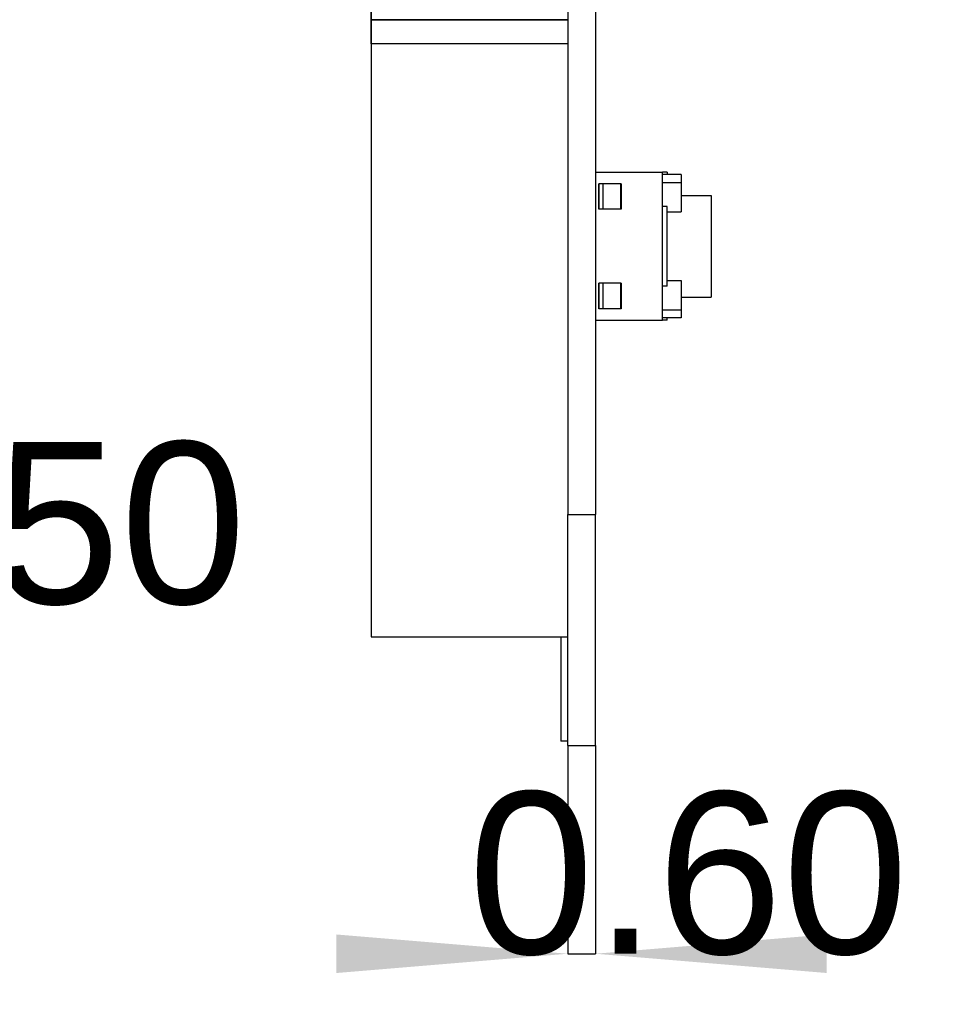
# Model space of a CAD drawing. Extents: x 111.7 to 159.5, y 88.4 to 131.4.
# Tile 2 of 6: x 139.6 to 159.5, y 88.4 to 109.7. Entities that reach past the tile are written whole.
import ezdxf
from ezdxf.enums import TextEntityAlignment as Align

# ---------------------------------------------------------------- set-up
doc = ezdxf.new("R2010")
doc.units = 0
doc.layers.get('0').update_dxf_attribs({"linetype": 'CONTINUOUS'})
for name, color, linetype in [('Dimension002', 7, 'CONTINUOUS'), ('Dimension006', 7, 'CONTINUOUS'), ('Dimension007', 7, 'CONTINUOUS'), ('ProjItem011', 7, 'CONTINUOUS')]:
    doc.layers.add(name, color=color, linetype=linetype)
doc.styles.get("Standard").update_dxf_attribs({"font": 'arial.ttf'})
doc.dimstyles.get("Standard").update_dxf_attribs({"dimscale": 0, "dimtxt": 2.5, "dimasz": 2.5, "dimexe": 1.25, "dimexo": 0.625, "dimtad": 1, "dimtxsty": 'STANDARD', "dimcen": 2.5, "dimazin": 3, "dimtfac": 1, "dimtmove": 0, "dimatfit": 3})

# ---------------------------------------------------------------- blocks, each defined once
blk = doc.blocks.new('*Dimension002')
at = {"color": 0}
for points in [[(125.551, 96.1333), (125.551, 96.9667), (130.551, 96.55)], [(134.049, 96.1333), (134.049, 96.9667), (129.049, 96.55)]]:
    blk.add_solid(points, dxfattribs=at)
at = {"layer": 'Dimension002'}
blk.add_line((130.551, 96.55), (129.049, 96.55), dxfattribs=at)
blk.add_text('âŒ€1.50', height=3.5, dxfattribs=at).set_placement((134.529, 97.0203), align=Align.CENTER)
blk = doc.blocks.new('*Dimension006')
at = {"color": 0}
for points in [[(142.155, 124.966), (142.155, 124.133), (147.155, 124.549)], [(159.505, 124.966), (159.505, 124.133), (154.505, 124.549)]]:
    blk.add_solid(points, dxfattribs=at)
at = {"layer": 'Dimension006'}
for p, q in [((147.155, 109.128), (147.155, 124.549)), ((147.155, 124.549), (154.505, 124.549)), ((154.505, 117.05), (154.505, 124.549))]:
    blk.add_line(p, q, dxfattribs=at)
blk.add_text('7.35', height=3.5, dxfattribs=at).set_placement((147.165, 124.549), align=Align.CENTER)
blk = doc.blocks.new('*Dimension007')
at = {"color": 0}
for points in [[(146.405, 89.0333), (146.405, 89.8667), (151.405, 89.45)], [(157.005, 89.0333), (157.005, 89.8667), (152.005, 89.45)]]:
    blk.add_solid(points, dxfattribs=at)
at = {"layer": 'Dimension007'}
for p, q in [((151.405, 93.95), (151.405, 89.45)), ((152.005, 93.95), (152.005, 89.45)), ((151.405, 89.45), (152.005, 89.45))]:
    blk.add_line(p, q, dxfattribs=at)
blk.add_text('0.60', height=3.5, dxfattribs=at).set_placement((154.012, 89.45), align=Align.CENTER)

msp = doc.modelspace()

# ---------------------------------------------------------------- linework, layer by layer
at = {"layer": 'ProjItem011'}
for p, q in [((151.405, 120.95), (151.405, 98.95)), ((151.405, 120.95), (151.405, 98.95)), ((151.405, 120.95), (151.405, 98.95)), ((152.005, 120.95), (152.005, 98.95)), ((152.005, 120.95), (152.005, 98.95)), ((151.405, 109.65), (147.155, 109.65)), ((147.155, 109.65), (151.405, 109.65)), ((147.155, 109.65), (150.905, 109.65)), ((151.405, 109.65), (147.155, 109.65)), ((147.155, 109.65), (151.405, 109.65)), ((147.155, 109.65), (150.905, 109.65)), ((150.905, 109.65), (151.405, 109.65)), ((150.905, 109.65), (151.405, 109.65)), ((150.905, 109.65), (151.405, 109.65)), ((150.905, 109.65), (151.405, 109.65)), ((151.405, 109.65), (151.405, 109.65)), ((151.405, 109.65), (151.405, 109.65)), ((151.405, 109.65), (151.405, 109.65)), ((151.405, 109.65), (151.405, 109.65)), ((151.405, 109.65), (151.405, 109.65)), ((151.405, 109.65), (151.405, 109.65)), ((151.405, 109.128), (147.155, 109.128)), ((151.405, 109.128), (147.155, 109.128)), ((152.005, 106.35), (153.455, 106.35)), ((152.005, 106.35), (153.455, 106.35)), ((153.455, 105.61), (153.455, 106.35)), ((153.555, 106.35), (153.455, 106.35)), ((153.455, 105.61), (153.455, 106.35)), ((153.555, 106.35), (153.455, 106.35)), ((153.855, 106.3), (153.455, 106.3)), ((153.855, 106.3), (153.455, 106.3)), ((153.555, 106.35), (153.555, 106.3)), ((153.555, 106.35), (153.555, 106.3)), ((153.855, 106.3), (153.855, 106.123)), ((153.855, 106.3), (153.855, 106.123)), ((152.005, 106.2), (152.005, 106.2)), ((152.005, 106.2), (152.005, 105.5)), ((152.005, 106.2), (152.005, 105.5)), ((152.005, 106.2), (152.005, 106.2)), ((152.005, 106.2), (152.005, 105.5)), ((152.005, 106.2), (152.005, 105.5)), ((152.075, 105.55), (152.075, 106.1)), ((152.075, 106.1), (152.075, 105.55)), ((152.075, 106.1), (152.075, 105.55)), ((152.075, 105.55), (152.075, 106.1)), ((152.075, 106.1), (152.075, 105.55)), ((152.075, 106.1), (152.075, 105.55)), ((152.549, 106.1), (152.163, 106.1)), ((152.549, 106.1), (152.163, 106.1)), ((152.163, 106.1), (152.163, 105.55)), ((152.163, 106.1), (152.163, 105.55)), ((152.562, 106.1), (152.549, 106.1)), ((152.549, 106.1), (152.549, 105.55)), ((152.562, 106.1), (152.549, 106.1)), ((152.549, 106.1), (152.549, 105.55)), ((152.562, 106.1), (152.562, 105.55)), ((152.562, 106.1), (152.562, 105.55)), ((153.855, 106.123), (153.455, 106.123)), ((153.855, 106.123), (153.455, 106.123)), ((153.855, 106.123), (153.855, 105.493)), ((153.855, 106.123), (153.855, 105.493)), ((153.855, 105.85), (154.505, 105.85)), ((153.855, 105.85), (154.505, 105.85)), ((152.005, 105.5), (152.005, 105.5)), ((152.005, 105.5), (152.005, 105.5)), ((152.549, 105.55), (152.163, 105.55)), ((152.549, 105.55), (152.163, 105.55)), ((152.562, 105.55), (152.549, 105.55)), ((152.562, 105.55), (152.549, 105.55)), ((153.555, 105.61), (153.455, 105.61)), ((153.555, 105.61), (153.455, 105.61)), ((153.455, 103.89), (153.455, 105.61)), ((153.455, 103.89), (153.455, 105.61)), ((153.555, 103.89), (153.555, 105.61)), ((153.555, 103.89), (153.555, 105.61)), ((153.555, 105.493), (153.855, 105.493)), ((153.555, 105.493), (153.855, 105.493)), ((152.005, 104), (152.005, 104)), ((152.005, 104), (152.005, 103.3)), ((152.005, 104), (152.005, 103.3)), ((152.005, 104), (152.005, 104)), ((152.005, 104), (152.005, 103.3)), ((152.005, 104), (152.005, 103.3)), ((152.075, 103.4), (152.075, 103.95)), ((152.075, 103.95), (152.075, 103.4)), ((152.075, 103.95), (152.075, 103.4)), ((152.075, 103.4), (152.075, 103.95)), ((152.075, 103.95), (152.075, 103.4)), ((152.075, 103.95), (152.075, 103.4)), ((152.549, 103.95), (152.163, 103.95)), ((152.549, 103.95), (152.163, 103.95)), ((152.163, 103.95), (152.163, 103.4)), ((152.163, 103.95), (152.163, 103.4)), ((152.562, 103.95), (152.549, 103.95)), ((152.549, 103.95), (152.549, 103.4)), ((152.562, 103.95), (152.549, 103.95)), ((152.549, 103.95), (152.549, 103.4)), ((152.562, 103.95), (152.562, 103.4)), ((152.562, 103.95), (152.562, 103.4)), ((153.555, 104.007), (153.855, 104.007)), ((153.555, 104.007), (153.855, 104.007)), ((153.855, 104.007), (153.855, 103.377)), ((153.855, 104.007), (153.855, 103.377)), ((153.455, 103.15), (153.455, 103.89)), ((153.555, 103.89), (153.455, 103.89)), ((153.455, 103.15), (153.455, 103.89)), ((153.555, 103.89), (153.455, 103.89)), ((153.855, 103.65), (154.505, 103.65)), ((153.855, 103.65), (154.505, 103.65)), ((153.855, 103.65), (154.505, 103.65)), ((153.855, 103.65), (154.505, 103.65)), ((153.855, 103.65), (154.505, 103.65)), ((153.855, 103.65), (154.505, 103.65)), ((152.005, 103.3), (152.005, 103.3)), ((152.005, 103.3), (152.005, 103.3)), ((152.549, 103.4), (152.163, 103.4)), ((152.549, 103.4), (152.163, 103.4)), ((152.562, 103.4), (152.549, 103.4)), ((152.562, 103.4), (152.549, 103.4)), ((153.455, 103.377), (153.855, 103.377)), ((153.455, 103.377), (153.855, 103.377)), ((153.855, 103.377), (153.855, 103.2)), ((153.855, 103.377), (153.855, 103.2)), ((152.005, 103.15), (153.455, 103.15)), ((152.005, 103.15), (153.455, 103.15)), ((153.855, 103.2), (153.455, 103.2)), ((153.855, 103.2), (153.455, 103.2)), ((153.555, 103.15), (153.455, 103.15)), ((153.555, 103.15), (153.455, 103.15)), ((153.555, 103.15), (153.555, 103.2)), ((153.555, 103.15), (153.555, 103.2)), ((151.405, 98.95), (152.005, 98.95)), ((151.405, 98.95), (152.005, 98.95)), ((151.405, 94.15), (151.405, 97.65)), ((151.405, 94.15), (151.405, 97.65)), ((151.405, 94.15), (151.405, 97.65)), ((151.405, 94.15), (151.405, 97.65)), ((147.155, 96.305), (151.255, 96.305)), ((147.155, 96.305), (151.255, 96.305)), ((151.255, 96.305), (151.405, 96.305)), ((151.255, 96.305), (151.255, 94.05)), ((151.255, 96.305), (151.405, 96.305)), ((151.255, 96.305), (151.255, 94.05)), ((151.405, 96.305), (151.405, 96.305)), ((151.405, 96.305), (151.405, 96.305)), ((151.405, 94.15), (151.405, 94.15)), ((151.405, 94.15), (151.405, 94.15)), ((151.405, 94.05), (151.255, 94.05)), ((151.405, 94.05), (151.255, 94.05)), ((151.405, 93.95), (152.005, 93.95)), ((151.405, 93.95), (152.005, 93.95))]:
    msp.add_line(p, q, dxfattribs=at)
for points, degree, knots in [([(147.155, 109.95), (147.155, 109.871), (147.155, 109.794), (147.155, 109.738), (147.155, 109.681), (147.155, 109.652), (147.155, 109.65)], 3, [1.5708, 1.5708, 1.5708, 1.5708, 2.35619, 2.35619, 2.35619, 3.14159, 3.14159, 3.14159, 3.14159]), ([(147.155, 109.95), (147.155, 109.871), (147.155, 109.794), (147.155, 109.738), (147.155, 109.681), (147.155, 109.652), (147.155, 109.65)], 3, [1.5708, 1.5708, 1.5708, 1.5708, 2.35619, 2.35619, 2.35619, 3.14159, 3.14159, 3.14159, 3.14159]), ([(147.155, 109.65), (147.155, 109.649), (147.155, 109.647), (147.155, 109.646), (147.155, 109.641), (147.155, 109.637), (147.155, 109.632), (147.155, 109.625), (147.155, 109.618), (147.155, 109.611), (147.155, 109.593), (147.155, 109.571), (147.155, 109.546), (147.155, 109.519), (147.155, 109.49), (147.155, 109.458), (147.155, 109.345), (147.155, 109.209), (147.155, 109.128)], 3, [4.71239, 4.71239, 4.71239, 4.71239, 4.88412, 4.88412, 4.88412, 5.05585, 5.05585, 5.05585, 5.22759, 5.22759, 5.22759, 5.57105, 5.57105, 5.57105, 5.91452, 5.91452, 5.91452, 7.11664, 7.11664, 7.11664, 7.11664]), ([(147.155, 109.65), (147.155, 109.649), (147.155, 109.647), (147.155, 109.646), (147.155, 109.641), (147.155, 109.637), (147.155, 109.632), (147.155, 109.625), (147.155, 109.618), (147.155, 109.611), (147.155, 109.593), (147.155, 109.571), (147.155, 109.546), (147.155, 109.519), (147.155, 109.49), (147.155, 109.458), (147.155, 109.345), (147.155, 109.209), (147.155, 109.128)], 3, [4.71239, 4.71239, 4.71239, 4.71239, 4.88412, 4.88412, 4.88412, 5.05585, 5.05585, 5.05585, 5.22759, 5.22759, 5.22759, 5.57105, 5.57105, 5.57105, 5.91452, 5.91452, 5.91452, 7.11664, 7.11664, 7.11664, 7.11664]), ([(147.155, 109.128), (147.155, 108.248), (147.155, 107.246), (147.155, 106.148), (147.155, 104.985), (147.155, 103.786), (147.155, 102.583), (147.155, 101.409), (147.155, 100.294), (147.155, 99.268), (147.155, 98.358), (147.155, 97.589), (147.155, 96.98), (147.155, 96.548), (147.155, 96.305)], 1, [0, 0, 0.163024, 0.326047, 0.489071, 0.652094, 0.815118, 0.978141, 1.14116, 1.30419, 1.46721, 1.63024, 1.79326, 1.95628, 2.11931, 2.28233, 2.28233]), ([(147.155, 109.128), (147.155, 108.248), (147.155, 107.246), (147.155, 106.148), (147.155, 104.985), (147.155, 103.786), (147.155, 102.583), (147.155, 101.409), (147.155, 100.294), (147.155, 99.268), (147.155, 98.358), (147.155, 97.589), (147.155, 96.98), (147.155, 96.548), (147.155, 96.305)], 1, [0, 0, 0.163024, 0.326047, 0.489071, 0.652094, 0.815118, 0.978141, 1.14116, 1.30419, 1.46721, 1.63024, 1.79326, 1.95628, 2.11931, 2.28233, 2.28233]), ([(154.505, 105.85), (154.505, 105.822), (154.505, 105.741), (154.505, 105.61), (154.505, 105.436), (154.505, 105.227), (154.505, 104.995), (154.505, 104.75), (154.505, 104.505), (154.505, 104.273), (154.505, 104.064), (154.505, 103.89), (154.505, 103.759), (154.505, 103.678), (154.505, 103.65)], 1, [1.5708, 1.5708, 1.7952, 2.0196, 2.24399, 2.46839, 2.69279, 2.91719, 3.14159, 3.36599, 3.59039, 3.81479, 4.03919, 4.26359, 4.48799, 4.71239, 4.71239]), ([(154.505, 105.85), (154.505, 105.822), (154.505, 105.741), (154.505, 105.61), (154.505, 105.436), (154.505, 105.227), (154.505, 104.995), (154.505, 104.75), (154.505, 104.505), (154.505, 104.273), (154.505, 104.064), (154.505, 103.89), (154.505, 103.759), (154.505, 103.678), (154.505, 103.65)], 1, [1.5708, 1.5708, 1.7952, 2.0196, 2.24399, 2.46839, 2.69279, 2.91719, 3.14159, 3.36599, 3.59039, 3.81479, 4.03919, 4.26359, 4.48799, 4.71239, 4.71239]), ([(151.405, 93.95), (151.405, 93.966), (151.405, 93.981), (151.405, 94.028), (151.405, 94.075), (151.405, 94.153), (151.405, 94.231), (151.405, 94.338), (151.405, 94.445), (151.405, 94.581), (151.405, 94.716), (151.405, 94.879), (151.405, 95.041), (151.405, 95.228), (151.405, 95.415), (151.405, 95.624), (151.405, 95.833), (151.405, 96.061), (151.405, 96.29), (151.405, 96.535), (151.405, 96.781), (151.405, 97.04), (151.405, 97.299), (151.405, 97.568), (151.405, 97.837), (151.405, 98.388), (151.405, 98.95)], 2, [0, 0, 0, 0.1122, 0.1122, 0.224399, 0.224399, 0.336599, 0.336599, 0.448799, 0.448799, 0.560999, 0.560999, 0.673198, 0.673198, 0.785398, 0.785398, 0.897598, 0.897598, 1.0098, 1.0098, 1.122, 1.122, 1.2342, 1.2342, 1.3464, 1.3464, 1.5708, 1.5708, 1.5708]), ([(151.405, 93.95), (151.405, 93.966), (151.405, 93.981), (151.405, 94.028), (151.405, 94.075), (151.405, 94.153), (151.405, 94.231), (151.405, 94.338), (151.405, 94.445), (151.405, 94.581), (151.405, 94.716), (151.405, 94.879), (151.405, 95.041), (151.405, 95.228), (151.405, 95.415), (151.405, 95.624), (151.405, 95.833), (151.405, 96.061), (151.405, 96.29), (151.405, 96.535), (151.405, 96.781), (151.405, 97.04), (151.405, 97.299), (151.405, 97.568), (151.405, 97.837), (151.405, 98.388), (151.405, 98.95)], 2, [0, 0, 0, 0.1122, 0.1122, 0.224399, 0.224399, 0.336599, 0.336599, 0.448799, 0.448799, 0.560999, 0.560999, 0.673198, 0.673198, 0.785398, 0.785398, 0.897598, 0.897598, 1.0098, 1.0098, 1.122, 1.122, 1.2342, 1.2342, 1.3464, 1.3464, 1.5708, 1.5708, 1.5708]), ([(151.405, 93.95), (151.405, 93.966), (151.405, 93.981), (151.405, 94.028), (151.405, 94.075), (151.405, 94.153), (151.405, 94.231), (151.405, 94.338), (151.405, 94.445), (151.405, 94.581), (151.405, 94.716), (151.405, 94.879), (151.405, 95.041), (151.405, 95.228), (151.405, 95.415), (151.405, 95.624), (151.405, 95.833), (151.405, 96.061), (151.405, 96.29), (151.405, 96.535), (151.405, 96.781), (151.405, 97.04), (151.405, 97.299), (151.405, 97.568), (151.405, 97.837), (151.405, 98.388), (151.405, 98.95)], 2, [0, 0, 0, 0.1122, 0.1122, 0.224399, 0.224399, 0.336599, 0.336599, 0.448799, 0.448799, 0.560999, 0.560999, 0.673198, 0.673198, 0.785398, 0.785398, 0.897598, 0.897598, 1.0098, 1.0098, 1.122, 1.122, 1.2342, 1.2342, 1.3464, 1.3464, 1.5708, 1.5708, 1.5708]), ([(152.005, 93.95), (152.005, 93.966), (152.005, 93.981), (152.005, 94.028), (152.005, 94.075), (152.005, 94.153), (152.005, 94.231), (152.005, 94.338), (152.005, 94.445), (152.005, 94.581), (152.005, 94.716), (152.005, 94.879), (152.005, 95.041), (152.005, 95.228), (152.005, 95.415), (152.005, 95.624), (152.005, 95.833), (152.005, 96.061), (152.005, 96.29), (152.005, 96.535), (152.005, 96.781), (152.005, 97.04), (152.005, 97.299), (152.005, 97.568), (152.005, 97.837), (152.005, 98.388), (152.005, 98.95)], 2, [0, 0, 0, 0.1122, 0.1122, 0.224399, 0.224399, 0.336599, 0.336599, 0.448799, 0.448799, 0.560999, 0.560999, 0.673198, 0.673198, 0.785398, 0.785398, 0.897598, 0.897598, 1.0098, 1.0098, 1.122, 1.122, 1.2342, 1.2342, 1.3464, 1.3464, 1.5708, 1.5708, 1.5708]), ([(152.005, 93.95), (152.005, 93.966), (152.005, 93.981), (152.005, 94.028), (152.005, 94.075), (152.005, 94.153), (152.005, 94.231), (152.005, 94.338), (152.005, 94.445), (152.005, 94.581), (152.005, 94.716), (152.005, 94.879), (152.005, 95.041), (152.005, 95.228), (152.005, 95.415), (152.005, 95.624), (152.005, 95.833), (152.005, 96.061), (152.005, 96.29), (152.005, 96.535), (152.005, 96.781), (152.005, 97.04), (152.005, 97.299), (152.005, 97.568), (152.005, 97.837), (152.005, 98.388), (152.005, 98.95)], 2, [0, 0, 0, 0.1122, 0.1122, 0.224399, 0.224399, 0.336599, 0.336599, 0.448799, 0.448799, 0.560999, 0.560999, 0.673198, 0.673198, 0.785398, 0.785398, 0.897598, 0.897598, 1.0098, 1.0098, 1.122, 1.122, 1.2342, 1.2342, 1.3464, 1.3464, 1.5708, 1.5708, 1.5708])]:
    msp.add_open_spline(points, degree=degree, knots=knots, dxfattribs=at)
for points in [[(152.163, 106.1), (152.114, 106.1), (152.074, 106.1), (152.075, 106.1)], [(152.163, 106.1), (152.114, 106.1), (152.074, 106.1), (152.075, 106.1)], [(152.163, 105.55), (152.114, 105.55), (152.074, 105.55), (152.075, 105.55)], [(152.163, 105.55), (152.114, 105.55), (152.074, 105.55), (152.075, 105.55)], [(152.163, 103.95), (152.114, 103.95), (152.074, 103.95), (152.075, 103.95)], [(152.163, 103.95), (152.114, 103.95), (152.074, 103.95), (152.075, 103.95)], [(152.163, 103.4), (152.114, 103.4), (152.074, 103.4), (152.075, 103.4)], [(152.163, 103.4), (152.114, 103.4), (152.074, 103.4), (152.075, 103.4)]]:
    msp.add_open_spline(points, degree=3, dxfattribs=at)

# ---------------------------------------------------------------- dimensions: what is measured, and where the dimension line sits
at = {"layer": 'Dimension002'}
dim = msp.add_diameter_dim_2p(p1=(130.551, 96.55), p2=(129.049, 96.55), text='âŒ€1.50', dimstyle='STANDARD', dxfattribs=at)
dim.commit()
dim.dimension.update_dxf_attribs({"geometry": '*Dimension002', "text_midpoint": (134.529, 97.02)})
at = {"layer": 'Dimension006'}
dim = msp.add_linear_dim(base=(147.165, 124.549), p1=(147.155, 109.128), p2=(154.505, 117.05), text='7.35', dimstyle='STANDARD', dxfattribs=at)
dim.commit()
dim.dimension.update_dxf_attribs({"geometry": '*Dimension006', "text_midpoint": (150.83, 127.95)})
at = {"layer": 'Dimension007'}
dim = msp.add_linear_dim(base=(154.012, 89.45), p1=(151.405, 93.95), p2=(152.005, 93.95), text='0.60', dimstyle='STANDARD', dxfattribs=at)
dim.commit()
dim.dimension.update_dxf_attribs({"geometry": '*Dimension007', "text_midpoint": (154.012, 94.45)})

doc.saveas('drawing.dxf')
